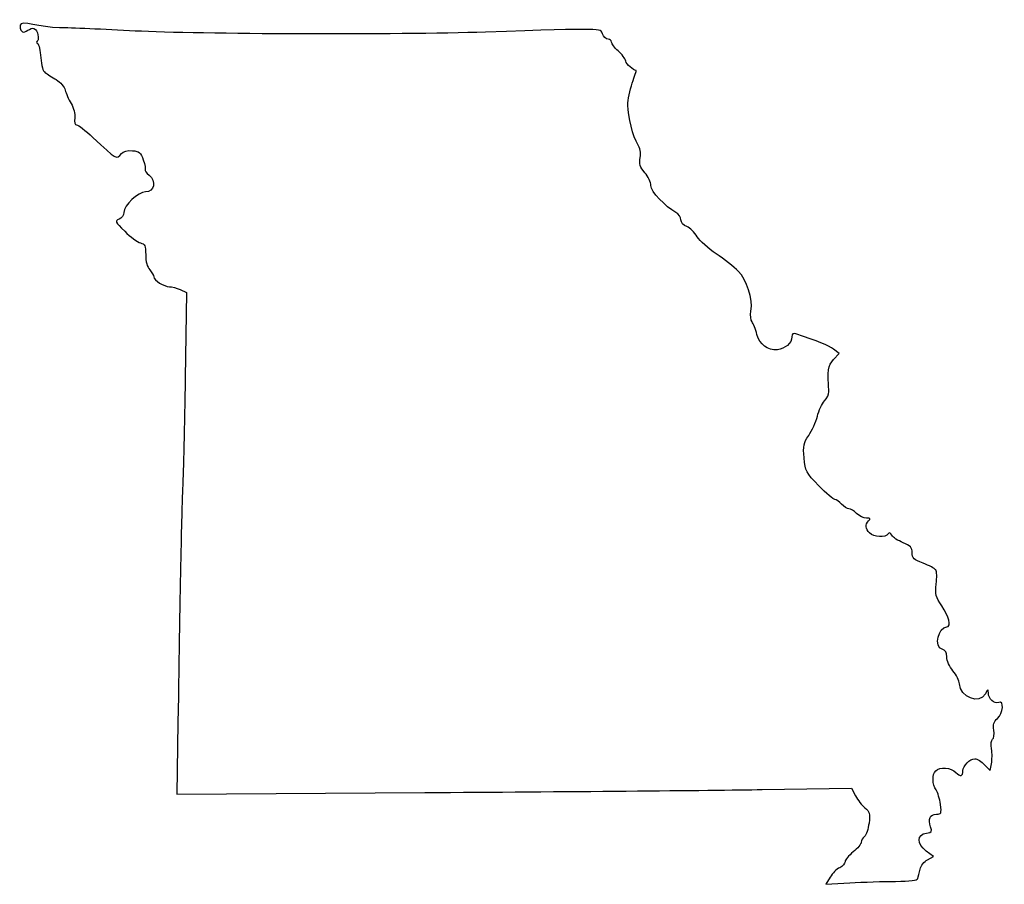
# Model space of a CAD drawing. Extents: x 33 to 153, y 185 to 290.
import ezdxf

# ---------------------------------------------------------------- set-up
doc = ezdxf.new("R2010")
doc.units = 0
doc.layers.add('Layer_1', color=7, linetype='CONTINUOUS')

msp = doc.modelspace()

# ---------------------------------------------------------------- linework, layer by layer
at = {"layer": 'Layer_1', "color": 7}
for points in [[(52.17436, 257.215517), (52.963942, 256.862739), (52.7902, 246.420517)], [(131.934023, 248.681893), (132.628922, 249.421581), (131.92749, 249.950671)], [(51.902419, 204.393313), (51.764774, 195.668334), (82.040484, 195.861707)], [(150.364625, 199.265036), (151.04145, 198.535111), (151.209756, 199.376647)], [(123.225453, 196.228497), (134.134708, 196.401911), (134.623212, 195.457249)], [(143.40715, 187.67098), (144.152039, 188.061265), (143.249735, 188.728368)], [(131.513828, 185.536666), (131.003726, 184.673134), (133.93663, 184.849568)]]:
    msp.add_lwpolyline(points, dxfattribs=at)
msp.add_lwpolyline([(139.488943, 185.031593), (139.488943, 185.031593), (139.488943, 185.031593), (139.488943, 185.031593)], close=True, dxfattribs=at)
for points in [[(37.456753, 289.156515), (35.170714, 289.176807), (32.64255, 290.141602), (32.64255, 289.465217)], [(32.64255, 289.465217), (32.64255, 289.347724), (32.587088, 288.904715), (32.913207, 288.670034)], [(32.913207, 288.670034), (33.209261, 288.456985), (33.934335, 289.237962), (34.320229, 289.085884)], [(34.320229, 289.085884), (34.880056, 288.86526), (34.886228, 287.649703), (34.816068, 287.606342)], [(46.699531, 288.762222), (42.896587, 288.967717), (38.737337, 289.145147), (37.456753, 289.156515)], [(89.456198, 288.630046), (78.689827, 288.279735), (54.229296, 288.355354), (46.699531, 288.762222)], [(103.737512, 288.401077), (103.473021, 289.115931), (104.086801, 289.10609), (89.456198, 288.630046)], [(34.816068, 287.606342), (34.614728, 287.481907), (34.603696, 287.350606), (34.785023, 287.23691)], [(104.404882, 287.766077), (104.167045, 287.766077), (103.86673, 288.051827), (103.737512, 288.401077)], [(104.837309, 287.405589), (104.837309, 287.603856), (104.642717, 287.766077), (104.404882, 287.766077)], [(105.653171, 286.329193), (105.204446, 286.722944), (104.837309, 287.207322), (104.837309, 287.405589)], [(34.785023, 287.23691), (34.939743, 287.139896), (35.112051, 286.362021), (35.167931, 285.508299)], [(106.570393, 285.097152), (106.514649, 285.381025), (106.101899, 285.935445), (105.653171, 286.329193)], [(35.167931, 285.508299), (35.233576, 284.505411), (35.424197, 283.856196), (35.706558, 283.673855)], [(107.850694, 283.95306), (107.459642, 283.976626), (106.648016, 284.701897), (106.570393, 285.097152)], [(35.706558, 283.673855), (35.946921, 283.518632), (36.553721, 283.137632), (37.055002, 282.827188)], [(107.36602, 282.400838), (107.660118, 283.252903), (107.878222, 283.951403), (107.850694, 283.95306)], [(37.055002, 282.827188), (37.556279, 282.516744), (38.042683, 281.945244), (38.135896, 281.557188)], [(38.135896, 281.557188), (38.229108, 281.169132), (38.556695, 280.433577), (38.863865, 279.922622)], [(106.825426, 279.722744), (106.828644, 280.343632), (107.071919, 281.548775), (107.36602, 282.400838)], [(38.863865, 279.922622), (39.210051, 279.346773), (39.375777, 278.676238), (39.299825, 278.158733)], [(108.049049, 274.936966), (107.461324, 275.83395), (106.818292, 278.348945), (106.825426, 279.722744)], [(39.299825, 278.158733), (39.220357, 277.617284), (39.300096, 277.323855), (39.526704, 277.323855)], [(39.526704, 277.323855), (39.718883, 277.323855), (40.617637, 276.628163), (41.523937, 275.777876)], [(41.523937, 275.777876), (44.444409, 273.037893), (44.398444, 273.063778), (45.01804, 273.810346)], [(45.01804, 273.810346), (45.249186, 274.08886), (45.733648, 274.21711), (46.350631, 274.163124)], [(46.350631, 274.163124), (47.18779, 274.089871), (47.368957, 273.935312), (47.678563, 273.030219)], [(108.324148, 273.316237), (108.424833, 273.936694), (108.327083, 274.512651), (108.049049, 274.936966)], [(47.678563, 273.030219), (47.875746, 272.453778), (47.972139, 271.917203), (47.89277, 271.837833)], [(108.901521, 271.481945), (108.318644, 272.174654), (108.20004, 272.551455), (108.324148, 273.316237)], [(47.89277, 271.837833), (47.813397, 271.758461), (48.039596, 271.457773), (48.39543, 271.169638)], [(48.39543, 271.169638), (49.288316, 270.446622), (49.001621, 269.139411), (47.950165, 269.139411)], [(109.635087, 269.910724), (109.635087, 270.29541), (109.304983, 271.002458), (108.901521, 271.481945)], [(112.698809, 266.621202), (111.395939, 267.318477), (109.635087, 269.209105), (109.635087, 269.910724)], [(47.950165, 269.139411), (47.054101, 269.139411), (45.28842, 267.476347), (45.28842, 266.632361)], [(44.710279, 265.802907), (44.175392, 265.605038), (44.22762, 265.494876), (45.408415, 264.330334)], [(45.28842, 266.632361), (45.28842, 266.269663), (45.050916, 265.928917), (44.710279, 265.802907)], [(113.303976, 265.735829), (113.303976, 266.044653), (113.031651, 266.443072), (112.698809, 266.621202)], [(114.016488, 264.903431), (113.584141, 265.067809), (113.303976, 265.395113), (113.303976, 265.735829)], [(115.294074, 263.674805), (114.983283, 264.201556), (114.408371, 264.754435), (114.016488, 264.903431)], [(45.408415, 264.330334), (46.110364, 263.638045), (46.973778, 263.00087), (47.327109, 262.914388)], [(117.615448, 261.576457), (116.64948, 262.203801), (115.604863, 263.148057), (115.294074, 263.674805)], [(47.327109, 262.914388), (47.878901, 262.779331), (47.969531, 262.575146), (47.969531, 261.467051)], [(47.969531, 261.467051), (47.969531, 260.636225), (48.145356, 259.980996), (48.46342, 259.626513)], [(120.303369, 259.467667), (119.79098, 260.000159), (118.581416, 260.949114), (117.615448, 261.576457)], [(48.46342, 259.626513), (48.735059, 259.323771), (48.957309, 258.94193), (48.957309, 258.777976)], [(48.957309, 258.777976), (48.957309, 258.372896), (50.227292, 257.568295), (50.866669, 257.568295)], [(121.854499, 254.589041), (122.09603, 256.077428), (121.370835, 258.35832), (120.303369, 259.467667)], [(50.866669, 257.568295), (51.151629, 257.568295), (51.740091, 257.409545), (52.17436, 257.215517)], [(121.988732, 253.266794), (121.828591, 253.462137), (121.768184, 254.057146), (121.854499, 254.589041)], [(122.587422, 251.761101), (122.418283, 252.393892), (122.148874, 253.071454), (121.988732, 253.266794)], [(125.08799, 249.889519), (123.863803, 249.788204), (122.927426, 250.489047), (122.587422, 251.761101)], [(126.850642, 251.436063), (126.850642, 250.708034), (126.004173, 249.965347), (125.08799, 249.889519)], [(127.344531, 251.825933), (126.98636, 251.944684), (126.850642, 251.837561), (126.850642, 251.436063)], [(131.92749, 249.950671), (131.336328, 250.396588), (129.972647, 250.954581), (127.344531, 251.825933)], [(131.35669, 244.761107), (131.166119, 247.348842), (131.256162, 247.960344), (131.934023, 248.681893)], [(52.7902, 246.420517), (52.694642, 240.677295), (52.556966, 234.771795), (52.484257, 233.297184)], [(130.84177, 243.632218), (131.146463, 243.96132), (131.378178, 244.46932), (131.35669, 244.761107)], [(129.958581, 241.76385), (130.13964, 242.46235), (130.537074, 243.303116), (130.84177, 243.632218)], [(128.906465, 239.434479), (129.304071, 240.017132), (129.777521, 241.06535), (129.958581, 241.76385)], [(128.337293, 236.679555), (128.201544, 238.176625), (128.268171, 238.499112), (128.906465, 239.434479)], [(130.140287, 233.295824), (128.575729, 234.897319), (128.483146, 235.071072), (128.337293, 236.679555)], [(52.484257, 233.297184), (52.355039, 230.676626), (52.179488, 221.955855), (51.902419, 204.393313)], [(132.098567, 231.605747), (131.928599, 231.606876), (131.047371, 232.367324), (130.140287, 233.295824)], [(132.91842, 231.039406), (132.637471, 231.34985), (132.268539, 231.604703), (132.098567, 231.605747)], [(133.808828, 230.474962), (133.600052, 230.474962), (133.19937, 230.728962), (132.91842, 231.039406)], [(134.752865, 229.910517), (134.44242, 230.220962), (134.017602, 230.474962), (133.808828, 230.474962)], [(135.938198, 229.346073), (135.596709, 229.346073), (135.063309, 229.600073), (134.752865, 229.910517)], [(136.325246, 227.531787), (135.794945, 228.062086), (135.760466, 228.547452), (136.22042, 229.007406)], [(136.22042, 229.007406), (136.483827, 229.270813), (136.421111, 229.346073), (135.938198, 229.346073)], [(138.585265, 227.40676), (138.295854, 226.938486), (136.837891, 227.019142), (136.325246, 227.531787)], [(139.044971, 227.255472), (138.865991, 227.575289), (138.719264, 227.623577), (138.585265, 227.40676)], [(140.417028, 226.341922), (139.806982, 226.586013), (139.189556, 226.997112), (139.044971, 227.255472)], [(141.526198, 225.120438), (141.526198, 225.761997), (141.332054, 225.9758), (140.417028, 226.341922)], [(142.866753, 223.836406), (141.714324, 224.271697), (141.526198, 224.451893), (141.526198, 225.120438)], [(144.421239, 223.021955), (144.303578, 223.19141), (143.604059, 223.557915), (142.866753, 223.836406)], [(144.470083, 221.302739), (144.560883, 222.07885), (144.5389, 222.852498), (144.421239, 223.021955)], [(145.168242, 218.621628), (144.401659, 219.749422), (144.323483, 220.049633), (144.470083, 221.302739)], [(145.77969, 216.081628), (146.318512, 216.081628), (146.002536, 217.394213), (145.168242, 218.621628)], [(145.195087, 213.34118), (144.169723, 213.609319), (144.697125, 216.081628), (145.77969, 216.081628)], [(145.759531, 212.401476), (145.759531, 212.956223), (145.590395, 213.237805), (145.195087, 213.34118)], [(146.515399, 210.711095), (146.088639, 211.218259), (145.759531, 211.954267), (145.759531, 212.401476)], [(147.300896, 209.135674), (147.284584, 209.5081), (146.93112, 210.217039), (146.515399, 210.711095)], [(150.465742, 207.897184), (149.772435, 206.558765), (147.372592, 207.497887), (147.300896, 209.135674)], [(150.835383, 208.002295), (150.831516, 208.561713), (150.806249, 208.55453), (150.465742, 207.897184)], [(152.10595, 206.868975), (151.53042, 206.648125), (150.840502, 207.263519), (150.835383, 208.002295)], [(151.942422, 204.910313), (152.647935, 205.548793), (152.779744, 207.127533), (152.10595, 206.868975)], [(151.500507, 203.460631), (151.387745, 204.155496), (151.494185, 204.504664), (151.942422, 204.910313)], [(151.354299, 202.363142), (151.51641, 202.463331), (151.582202, 202.957203), (151.500507, 203.460631)], [(151.218815, 201.199579), (151.128772, 201.754462), (151.187652, 202.260148), (151.354299, 202.363142)], [(151.209756, 199.376647), (151.302325, 199.839488), (151.306397, 200.659809), (151.218815, 201.199579)], [(147.735087, 198.538111), (147.735087, 199.143712), (148.578494, 199.994962), (149.178518, 199.994962)], [(149.178518, 199.994962), (149.458624, 199.994962), (149.992371, 199.666494), (150.364625, 199.265036)], [(144.448268, 196.177203), (143.975201, 196.866472), (143.952874, 198.075416), (144.404865, 198.527406)], [(144.404865, 198.527406), (144.919652, 199.042193), (146.257879, 198.932169), (146.864903, 198.325146)], [(146.864903, 198.325146), (147.434142, 197.755906), (147.735087, 197.829558), (147.735087, 198.538111)], [(82.040484, 195.861707), (98.692126, 195.968063), (117.225363, 196.133117), (123.225453, 196.228497)], [(144.985856, 194.421073), (144.90032, 195.080767), (144.658405, 195.871026), (144.448268, 196.177203)], [(134.623212, 195.457249), (134.891887, 194.937686), (135.408639, 194.279027), (135.771549, 193.993562)], [(135.771549, 193.993562), (136.349729, 193.538764), (136.410618, 193.310461), (136.263586, 192.148639)], [(144.49287, 193.221628), (145.092064, 193.221628), (145.129552, 193.312831), (144.985856, 194.421073)], [(143.778295, 191.684386), (143.425573, 192.612076), (143.708924, 193.221628), (144.49287, 193.221628)], [(136.263586, 192.148639), (136.171299, 191.419394), (135.920632, 190.681738), (135.70655, 190.509405)], [(143.276489, 190.910728), (143.957875, 190.989355), (144.011255, 191.071654), (143.778295, 191.684386)], [(135.70655, 190.509405), (135.492467, 190.337069), (135.317306, 190.019569), (135.317301, 189.803849)], [(143.249735, 188.728368), (142.085009, 189.589488), (142.099532, 190.774914), (143.276489, 190.910728)], [(135.317301, 189.803849), (135.317295, 189.588127), (134.872795, 189.056965), (134.329523, 188.623486)], [(134.329523, 188.623486), (133.786251, 188.190007), (133.341753, 187.647533), (133.341753, 187.417991)], [(142.493989, 186.511716), (142.588971, 186.945765), (142.986695, 187.450681), (143.40715, 187.67098)], [(132.682841, 186.700418), (132.320439, 186.535296), (131.794383, 186.011607), (131.513828, 185.536666)], [(133.341753, 187.417991), (133.341753, 187.188448), (133.045242, 186.865538), (132.682841, 186.700418)], [(142.217038, 185.389962), (142.276813, 185.583989), (142.401442, 186.088778), (142.493989, 186.511716)], [(139.488943, 185.031593), (141.334298, 185.035544), (142.140474, 185.141434), (142.217038, 185.389962)], [(133.93663, 184.849568), (135.549725, 184.946607), (138.048266, 185.02852), (139.488943, 185.031593)]]:
    msp.add_open_spline(points, degree=3, dxfattribs=at)

doc.saveas('drawing.dxf')
